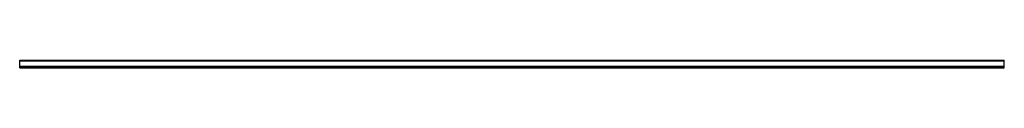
# Model space of a CAD drawing. Header units: millimetres. Extents: x 0 to 2050, y -16 to 0.
import ezdxf

# ---------------------------------------------------------------- set-up
doc = ezdxf.new("R2010")
doc.units = ezdxf.units.MM
doc.header["$LTSCALE"] = 10
doc.linetypes.add('ALLCAD_Strich', pattern=[0.2, 0.15, -0.05])
doc.layers.add('BESCH_KONT_sich_schn_grun_2d', color=10, linetype='Continuous')

msp = doc.modelspace()

# ---------------------------------------------------------------- linework, layer by layer
at = {"layer": 'BESCH_KONT_sich_schn_grun_2d', "linetype": 'ALLCAD_Strich'}
for p, q in [((0, -15.5, -65), (0, 0, -65)), ((0, 0, -65), (2050, 0, -65)), ((2050, -15.5, -65), (2050, 0, -65)), ((0, -1, -65), (2050, -1, -65)), ((0, -12.5, -65), (2050, -12.5, -65)), ((0, -14.5, -65), (2050, -14.5, -65)), ((0, -14.5, -65), (0, -14.5, -65)), ((0, -14.5, -65), (0, -14.5, -65)), ((0, -14.5, -65), (0, -14.5, -65)), ((0, -14.5, -65), (0, -14.5, -65)), ((0, -14.5, -65), (0, -14.5, -65)), ((0, -14.5, -65), (0, -14.5, -65)), ((0, -14.5, -65), (0, -14.5, -65)), ((0, -14.5, -65), (0, -14.5, -65)), ((0, -14.5, -65), (0, -14.5, -65)), ((0, -14.5, -65), (0, -14.5, -65)), ((0, -14.5, -65), (0, -14.5, -65)), ((0, -14.5, -65), (0, -14.5, -65)), ((0, -14.5, -65), (0, -14.5, -65)), ((0, -14.5, -65), (0, -14.5, -65)), ((0, -14.5, -65), (0, -14.5, -65)), ((0, -14.5, -65), (0, -14.5, -65)), ((0, -14.5, -65), (0, -14.5, -65)), ((0, -14.5, -65), (0, -14.5, -65)), ((0, -14.5, -65), (0, -14.5, -65)), ((0, -14.5, -65), (0, -14.5, -65)), ((0, -14.5, -65), (0, -14.5, -65)), ((0, -14.5, -65), (0, -14.5, -65)), ((0, -14.5, -65), (0, -14.5, -65)), ((0, -15.5, -65), (2050, -15.5, -65))]:
    msp.add_line(p, q, dxfattribs=at)
for radius, start, end in [(0.00271, 180, 270), (0.00271, 90, 180), (0.00116, 90, 180), (0.00116, 180, 270), (0.00271, 0, 90), (0.00271, 270, 360), (0.00116, 270, 0), (0.00116, 0, 90), (0.00271, 180, 270), (0.00271, 90, 180), (0.00116, 90, 180), (0.00116, 180, 270), (0.00271, 0, 90), (0.00271, 270, 360), (0.00116, 270, 0), (0.00116, 0, 90), (0.00217, 360, 90), (0.00217, 270, 360), (0.00093, 270, 0), (0.00093, 360, 90)]:
    msp.add_arc((0, -14.5, -65), radius, start, end, dxfattribs=at)

doc.saveas('drawing.dxf')
